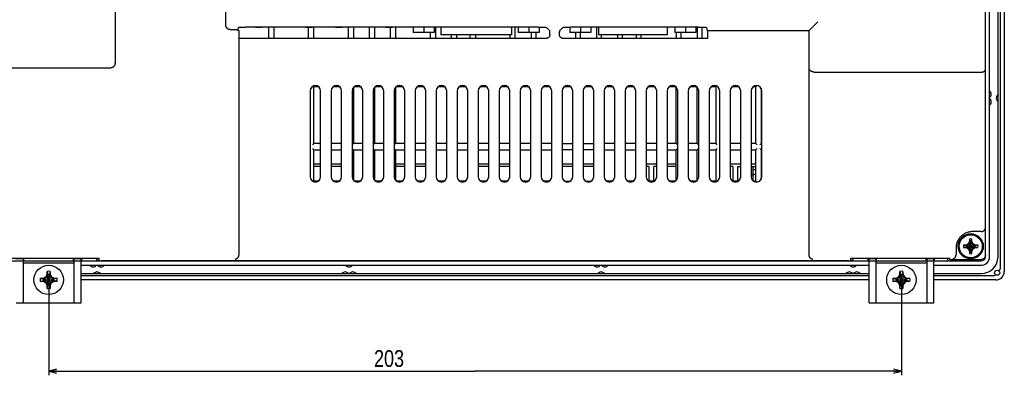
# Model space of a CAD drawing. Extents: x 27 to 793, y 51 to 503.
# Tile 10 of 30: x 558 to 793, y 147 to 231. Entities that reach past the tile are written whole.
import ezdxf
from ezdxf.enums import TextEntityAlignment as Align

# ---------------------------------------------------------------- set-up
doc = ezdxf.new("R2010")
doc.units = 0
doc.header["$LTSCALE"] = 46.255
doc.layers.get('0').update_dxf_attribs({"linetype": 'CONTINUOUS'})
doc.layers.add('AXIS', color=7, linetype='CONTINUOUS')
doc.layers.add('DIM', color=7, linetype='CONTINUOUS')
doc.styles.get("Standard").update_dxf_attribs({"font": 'txt', "width": 0.8})
doc.dimstyles.get("Standard").update_dxf_attribs({"dimtxt": 2.5, "dimasz": 2.5, "dimexe": 1.25, "dimexo": 0.625, "dimtad": 1, "dimcen": 2.5, "dimazin": 3, "dimtfac": 1, "dimtmove": 0, "dimatfit": 3})

# ---------------------------------------------------------------- blocks, each defined once
blk = doc.blocks.new('_OPEN')
at = {"color": 0, "linetype": 'BYBLOCK'}
for p, q in [((0, 0), (-1, 0.26)), ((-1, -0.26), (0, 0)), ((-1, 0), (0, 0))]:
    blk.add_line(p, q, dxfattribs=at)
blk = doc.blocks.new('*D9')
at = {"layer": 'DIM', "color": 2, "linetype": 'CONTINUOUS'}
for p, q in [((565.02, 168.92), (565.02, 146.69)), ((768.02, 168.92), (768.02, 146.69)), ((565.02, 147.69), (666.52, 147.69)), ((768.02, 147.69), (666.52, 147.69))]:
    blk.add_line(p, q, dxfattribs=at)
at = {"layer": 'DIM', "color": 2, "linetype": 'CONTINUOUS', "xscale": 1.9, "yscale": 1.9, "zscale": 1.9, "rotation": 180}
blk.add_blockref('_OPEN', (565.02, 147.69), dxfattribs=at)
at = {"layer": 'DIM', "color": 2, "linetype": 'CONTINUOUS', "xscale": 1.9, "yscale": 1.9, "zscale": 1.9}
blk.add_blockref('_OPEN', (768.02, 147.69), dxfattribs=at)
at = {"layer": 'DIM', "color": 2, "linetype": 'CONTINUOUS', "width": 0.8}
blk.add_text('203', height=4, dxfattribs=at).set_placement((646.05, 148.69), align=Align.CENTER)

msp = doc.modelspace()

# ---------------------------------------------------------------- linework, layer by layer
at = {"color": 7, "linetype": 'CONTINUOUS'}
for p, q in [((792.522, 361.417), (792.522, 171.417)), ((791.522, 360.81), (791.522, 172.024)), ((788.022, 174.917), (788.022, 357.917)), ((789.022, 174.917), (789.022, 357.917)), ((791.022, 174.917), (791.022, 357.917)), ((580.822, 254.383), (580.822, 221.077)), ((607.222, 230.027), (607.222, 254.383)), ((745.972, 228.711), (748.126, 230.866)), ((608.222, 229.026), (609.15, 229.026)), ((610.105, 229.525), (610.016, 228.991)), ((610.072, 228.976), (610.336, 228.711)), ((610.336, 175.413), (610.336, 228.711)), ((681.552, 229.629), (611.975, 229.628)), ((617.402, 226.917), (617.402, 229.629)), ((618.602, 229.629), (618.602, 226.917)), ((626.902, 226.917), (626.902, 229.595)), ((628.102, 229.629), (628.102, 226.917)), ((636.402, 226.917), (636.402, 229.629)), ((637.602, 229.629), (637.602, 226.917)), ((641.402, 226.917), (641.402, 229.629)), ((642.602, 229.629), (642.602, 226.917)), ((646.402, 226.917), (646.402, 229.599)), ((647.602, 229.629), (647.602, 226.917)), ((651.807, 229.629), (651.807, 228.317)), ((656.807, 228.317), (651.807, 228.317)), ((654.307, 229.629), (654.307, 228.317)), ((655.902, 226.917), (655.902, 228.317)), ((656.807, 229.629), (656.807, 228.317)), ((657.102, 229.629), (657.102, 226.917)), ((658.402, 229.629), (658.402, 227.817)), ((675.202, 227.817), (658.402, 227.817)), ((660.902, 226.917), (660.902, 227.817)), ((662.102, 227.817), (662.102, 226.917)), ((665.402, 226.917), (665.402, 227.817)), ((666.602, 227.817), (666.602, 226.917)), ((674.902, 226.917), (674.902, 227.817)), ((675.202, 229.629), (675.202, 227.817)), ((676.102, 226.917), (676.102, 229.629)), ((676.797, 229.629), (676.797, 228.317)), ((681.797, 228.317), (676.797, 228.317)), ((679.297, 229.629), (679.297, 228.317)), ((679.902, 228.317), (679.902, 226.917)), ((681.102, 226.917), (681.102, 228.317)), ((681.797, 229.628), (681.797, 228.317)), ((684.318, 228.761), (683.549, 229.529)), ((684.367, 227.917), (684.365, 228.064)), ((686.602, 227.695), (686.602, 228.616)), ((686.626, 228.761), (687.395, 229.529)), ((689.107, 229.627), (689.107, 228.317)), ((694.107, 228.317), (689.107, 228.317)), ((719.689, 229.629), (689.26, 229.628)), ((690.402, 228.317), (690.402, 226.917)), ((691.602, 226.917), (691.602, 228.317)), ((691.607, 229.629), (691.607, 228.317)), ((694.107, 229.629), (694.107, 228.317)), ((695.402, 229.629), (695.402, 226.917)), ((695.952, 229.629), (695.952, 227.817)), ((712.252, 227.817), (695.952, 227.817)), ((696.602, 226.917), (696.602, 227.817)), ((700.402, 227.817), (700.402, 226.917)), ((701.602, 226.917), (701.602, 227.817)), ((704.902, 227.817), (704.902, 226.917)), ((706.102, 226.917), (706.102, 227.817)), ((712.252, 229.629), (712.252, 227.817)), ((714.097, 229.629), (714.097, 228.317)), ((719.097, 228.317), (714.097, 228.317)), ((714.402, 228.317), (714.402, 226.917)), ((715.602, 226.917), (715.602, 228.317)), ((716.597, 229.629), (716.597, 228.317)), ((719.097, 229.629), (719.097, 228.317)), ((719.402, 229.629), (719.402, 226.917)), ((720.602, 226.917), (720.602, 229.617)), ((721.824, 228.711), (721.689, 229.525)), ((745.972, 228.711), (721.824, 228.711)), ((721.824, 228.711), (721.824, 226.917)), ((745.972, 228.711), (745.972, 175.413)), ((683.366, 226.917), (610.336, 226.917)), ((721.824, 226.917), (687.578, 226.917)), ((546.022, 219.917), (579.822, 219.917)), ((747.261, 218.917), (787.022, 218.917)), ((733.69, 215.705), (733.402, 215.417)), ((627.272, 214.467), (627.272, 193.967)), ((628.102, 215.417), (627.944, 215.574)), ((629.333, 215.417), (628.102, 215.417)), ((628.102, 215.417), (628.102, 201.917)), ((629.772, 193.967), (629.772, 214.467)), ((632.272, 214.467), (632.272, 193.967)), ((634.333, 215.417), (632.711, 215.417)), ((634.772, 193.967), (634.772, 214.467)), ((637.272, 214.467), (637.272, 193.967)), ((637.602, 215.313), (637.602, 201.917)), ((639.333, 215.417), (637.711, 215.417)), ((639.772, 193.967), (639.772, 214.467)), ((642.272, 214.467), (642.272, 193.967)), ((642.602, 215.313), (642.602, 201.917)), ((644.333, 215.417), (642.711, 215.417)), ((644.772, 193.967), (644.772, 214.467)), ((647.272, 214.467), (647.272, 193.967)), ((647.602, 215.313), (647.602, 201.917)), ((649.333, 215.417), (647.711, 215.417)), ((649.772, 193.967), (649.772, 214.467)), ((652.272, 214.467), (652.272, 193.967)), ((654.333, 215.417), (652.711, 215.417)), ((654.772, 193.967), (654.772, 214.467)), ((657.272, 214.467), (657.272, 193.967)), ((659.333, 215.417), (657.711, 215.417)), ((659.772, 193.967), (659.772, 214.467)), ((662.272, 214.467), (662.272, 193.967)), ((664.333, 215.417), (662.711, 215.417)), ((664.772, 193.967), (664.772, 214.467)), ((667.272, 214.467), (667.272, 193.967)), ((669.333, 215.417), (667.711, 215.417)), ((669.772, 193.967), (669.772, 214.467)), ((672.272, 214.467), (672.272, 193.967)), ((674.333, 215.417), (672.711, 215.417)), ((674.772, 193.967), (674.772, 214.467)), ((677.272, 214.467), (677.272, 193.967)), ((679.333, 215.417), (677.711, 215.417)), ((679.772, 193.967), (679.772, 214.467)), ((682.272, 214.467), (682.272, 193.967)), ((684.333, 215.417), (682.711, 215.417)), ((684.772, 193.967), (684.772, 214.467)), ((687.272, 214.467), (687.272, 193.967)), ((689.333, 215.417), (687.711, 215.417)), ((689.772, 193.967), (689.772, 214.467)), ((692.272, 214.467), (692.272, 193.967)), ((694.333, 215.417), (692.711, 215.417)), ((694.772, 193.967), (694.772, 214.467)), ((697.272, 214.467), (697.272, 193.967)), ((699.333, 215.417), (697.711, 215.417)), ((699.772, 193.967), (699.772, 214.467)), ((702.272, 214.467), (702.272, 193.967)), ((704.333, 215.417), (702.711, 215.417)), ((704.772, 193.967), (704.772, 214.467)), ((707.272, 214.467), (707.272, 193.967)), ((709.333, 215.417), (707.711, 215.417)), ((709.772, 193.967), (709.772, 214.467)), ((712.272, 214.467), (712.272, 193.967)), ((714.333, 215.417), (712.711, 215.417)), ((714.402, 201.917), (714.402, 215.353)), ((714.772, 193.967), (714.772, 214.467)), ((717.272, 214.467), (717.272, 193.967)), ((719.333, 215.417), (717.711, 215.417)), ((719.402, 201.917), (719.402, 215.353)), ((719.772, 193.967), (719.772, 214.467)), ((722.272, 214.467), (722.272, 193.967)), ((723.902, 215.417), (722.711, 215.417)), ((724.073, 215.588), (723.902, 215.417)), ((723.902, 201.917), (723.902, 215.417)), ((724.772, 193.967), (724.772, 214.467)), ((727.272, 214.467), (727.272, 193.967)), ((729.333, 215.417), (727.711, 215.417)), ((729.772, 193.967), (729.772, 214.467)), ((732.272, 214.467), (732.272, 193.967)), ((733.402, 215.417), (732.711, 215.417)), ((733.402, 201.917), (733.402, 215.417)), ((734.602, 215.096), (734.602, 201.917)), ((734.772, 193.967), (734.772, 214.467)), ((628.102, 201.917), (627.802, 201.617)), ((629.772, 201.917), (628.102, 201.917)), ((634.772, 201.917), (632.272, 201.917)), ((637.602, 201.917), (637.302, 201.617)), ((639.772, 201.917), (637.602, 201.917)), ((642.602, 201.917), (642.302, 201.617)), ((644.772, 201.917), (642.602, 201.917)), ((647.602, 201.917), (647.302, 201.617)), ((649.772, 201.917), (647.602, 201.917)), ((654.772, 201.917), (652.272, 201.917)), ((659.772, 201.917), (657.272, 201.917)), ((664.772, 201.917), (662.272, 201.917)), ((669.772, 201.917), (667.272, 201.917)), ((674.772, 201.917), (672.272, 201.917)), ((679.772, 201.917), (677.272, 201.917)), ((684.772, 201.917), (682.272, 201.917)), ((687.272, 201.917), (689.772, 201.917)), ((692.272, 201.917), (694.772, 201.917)), ((699.772, 201.917), (697.272, 201.917)), ((704.772, 201.917), (702.272, 201.917)), ((709.772, 201.917), (707.272, 201.917)), ((714.402, 201.917), (712.272, 201.917)), ((714.702, 201.617), (714.402, 201.917)), ((719.402, 201.917), (717.272, 201.917)), ((719.702, 201.617), (719.402, 201.917)), ((723.902, 201.917), (722.272, 201.917)), ((724.202, 201.617), (723.902, 201.917)), ((729.772, 201.917), (727.272, 201.917)), ((733.402, 201.917), (732.272, 201.917)), ((733.702, 201.617), (733.402, 201.917)), ((734.602, 201.917), (734.302, 201.617)), ((734.772, 201.917), (734.602, 201.917)), ((627.802, 200.717), (628.102, 200.417)), ((628.102, 200.417), (629.772, 200.417)), ((628.102, 200.417), (628.102, 192.917)), ((632.272, 200.417), (634.772, 200.417)), ((637.302, 200.717), (637.602, 200.417)), ((637.602, 200.417), (639.772, 200.417)), ((637.602, 200.417), (637.602, 193.121)), ((642.302, 200.717), (642.602, 200.417)), ((642.602, 200.417), (644.772, 200.417)), ((642.602, 200.417), (642.602, 193.121)), ((647.302, 200.717), (647.602, 200.417)), ((647.602, 200.417), (649.772, 200.417)), ((647.602, 200.417), (647.602, 193.121)), ((652.272, 200.417), (654.772, 200.417)), ((657.272, 200.417), (659.772, 200.417)), ((662.272, 200.417), (664.772, 200.417)), ((667.272, 200.417), (669.772, 200.417)), ((672.272, 200.417), (674.772, 200.417)), ((677.272, 200.417), (679.772, 200.417)), ((682.272, 200.417), (684.772, 200.417)), ((689.772, 200.417), (687.272, 200.417)), ((694.772, 200.417), (692.272, 200.417)), ((697.272, 200.417), (699.772, 200.417)), ((702.272, 200.417), (704.772, 200.417)), ((707.272, 200.417), (709.772, 200.417)), ((712.272, 200.417), (714.402, 200.417)), ((714.402, 200.417), (714.702, 200.717)), ((714.402, 193.08), (714.402, 200.417)), ((717.272, 200.417), (719.402, 200.417)), ((719.402, 200.417), (719.702, 200.717)), ((719.402, 193.08), (719.402, 200.417)), ((722.272, 200.417), (723.902, 200.417)), ((723.902, 200.417), (724.202, 200.717)), ((723.902, 192.917), (723.902, 200.417)), ((727.272, 200.417), (729.772, 200.417)), ((732.272, 200.417), (733.402, 200.417)), ((733.402, 200.417), (733.702, 200.717)), ((733.402, 192.917), (733.402, 200.417)), ((734.302, 200.717), (734.602, 200.417)), ((734.602, 200.417), (734.772, 200.417)), ((734.602, 200.417), (734.602, 193.338)), ((628.102, 197.067), (629.772, 197.067)), ((632.272, 197.067), (634.772, 197.067)), ((647.602, 197.067), (649.772, 197.067)), ((652.272, 197.067), (654.772, 197.067)), ((667.272, 197.067), (669.772, 197.067)), ((672.272, 197.067), (674.772, 197.067)), ((687.272, 197.067), (689.772, 197.067)), ((692.272, 197.067), (694.772, 197.067)), ((707.272, 197.067), (709.772, 197.067)), ((712.272, 197.067), (714.402, 197.067)), ((727.272, 197.067), (729.772, 197.067)), ((732.272, 197.067), (733.402, 197.067)), ((629.772, 196.417), (628.102, 196.417)), ((634.772, 196.417), (632.272, 196.417)), ((649.772, 196.417), (647.602, 196.417)), ((654.772, 196.417), (652.272, 196.417)), ((669.772, 196.417), (667.272, 196.417)), ((674.772, 196.417), (672.272, 196.417)), ((689.772, 196.417), (687.272, 196.417)), ((694.772, 196.417), (692.272, 196.417)), ((707.922, 196.417), (707.272, 196.417)), ((707.922, 196.417), (707.922, 192.917)), ((709.772, 196.417), (709.122, 196.417)), ((709.122, 192.917), (709.122, 196.417)), ((714.402, 196.417), (712.272, 196.417)), ((727.922, 196.417), (727.272, 196.417)), ((727.922, 196.417), (727.922, 192.917)), ((729.122, 196.417), (729.772, 196.417)), ((729.122, 192.917), (729.122, 196.417)), ((732.272, 196.417), (733.402, 196.417)), ((732.722, 196.367), (732.272, 196.367)), ((732.722, 193.007), (732.722, 196.367)), ((732.722, 195.717), (733.402, 195.717)), ((628.102, 192.917), (628.012, 192.827)), ((629.199, 192.917), (628.102, 192.917)), ((634.199, 192.917), (632.845, 192.917)), ((639.199, 192.917), (637.845, 192.917)), ((644.199, 192.917), (642.845, 192.917)), ((649.199, 192.917), (647.845, 192.917)), ((654.199, 192.917), (652.845, 192.917)), ((659.199, 192.917), (657.845, 192.917)), ((664.199, 192.917), (662.845, 192.917)), ((669.199, 192.917), (667.845, 192.917)), ((674.199, 192.917), (672.845, 192.917)), ((679.199, 192.917), (677.845, 192.917)), ((684.199, 192.917), (682.845, 192.917)), ((687.845, 192.917), (689.199, 192.917)), ((692.845, 192.917), (694.199, 192.917)), ((699.199, 192.917), (697.845, 192.917)), ((704.199, 192.917), (702.845, 192.917)), ((709.199, 192.917), (707.845, 192.917)), ((714.199, 192.917), (712.845, 192.917)), ((719.199, 192.917), (717.845, 192.917)), ((723.902, 192.917), (722.845, 192.917)), ((724.004, 192.814), (723.902, 192.917)), ((729.199, 192.917), (727.845, 192.917)), ((732.722, 194.367), (732.272, 194.367)), ((733.402, 194.517), (732.722, 194.517)), ((733.402, 192.917), (732.845, 192.917)), ((733.599, 192.72), (733.402, 192.917)), ((787.022, 180.917), (785.017, 180.917)), ((784.242, 178.584), (783.917, 178.022)), ((784.062, 177.877), (784.382, 178.432)), ((784.242, 179.144), (784.382, 178.488)), ((784.242, 179.144), (784.242, 178.584)), ((784.382, 178.432), (784.242, 178.584)), ((784.662, 176.346), (784.382, 178.488)), ((784.382, 178.432), (784.382, 178.488)), ((784.382, 176.346), (784.662, 178.488)), ((784.662, 176.402), (784.382, 178.432)), ((784.382, 176.402), (784.662, 178.432)), ((784.662, 178.488), (784.802, 179.144)), ((784.662, 178.432), (784.802, 178.584)), ((784.662, 178.488), (784.662, 178.432)), ((784.662, 178.432), (784.982, 177.877)), ((784.802, 178.584), (784.802, 179.144)), ((785.127, 178.022), (784.802, 178.584)), ((781.022, 176.922), (781.022, 175.387)), ((783.355, 177.697), (782.795, 177.697)), ((783.451, 177.557), (782.795, 177.697)), ((782.795, 177.137), (783.451, 177.277)), ((782.795, 177.137), (783.355, 177.137)), ((783.917, 178.022), (783.355, 177.697)), ((783.507, 177.557), (783.355, 177.697)), ((783.507, 177.277), (783.355, 177.137)), ((783.355, 177.137), (783.917, 176.812)), ((783.451, 177.277), (785.593, 177.557)), ((783.451, 177.557), (783.507, 177.557)), ((783.451, 177.557), (785.593, 177.277)), ((783.507, 177.277), (783.451, 177.277)), ((783.507, 177.557), (784.062, 177.877)), ((783.507, 177.277), (785.537, 177.557)), ((783.507, 177.557), (785.537, 177.277)), ((784.062, 176.957), (783.507, 177.277)), ((783.917, 178.022), (785.127, 176.812)), ((783.917, 176.812), (785.127, 178.022)), ((783.917, 176.812), (784.242, 176.249)), ((784.382, 176.402), (784.062, 176.957)), ((784.382, 176.402), (784.242, 176.249)), ((784.382, 176.346), (784.242, 175.689)), ((784.242, 176.249), (784.242, 175.689)), ((784.382, 176.346), (784.382, 176.402)), ((784.982, 176.957), (784.662, 176.402)), ((784.662, 176.402), (784.802, 176.249)), ((784.662, 176.402), (784.662, 176.346)), ((784.802, 175.689), (784.662, 176.346)), ((784.802, 176.249), (785.127, 176.812)), ((784.802, 175.689), (784.802, 176.249)), ((784.982, 177.877), (785.537, 177.557)), ((785.537, 177.277), (784.982, 176.957)), ((785.689, 177.697), (785.127, 178.022)), ((785.127, 176.812), (785.689, 177.137)), ((785.537, 177.557), (785.689, 177.697)), ((785.537, 177.557), (785.593, 177.557)), ((785.593, 177.277), (785.537, 177.277)), ((785.537, 177.277), (785.689, 177.137)), ((786.249, 177.697), (785.593, 177.557)), ((785.593, 177.277), (786.249, 177.137)), ((786.249, 177.697), (785.689, 177.697)), ((785.689, 177.137), (786.249, 177.137)), ((546.022, 173.917), (787.022, 173.917)), ((553.976, 174.598), (576.522, 174.598)), ((559.122, 174.417), (557.122, 174.417)), ((558.922, 174.417), (558.922, 163.917)), ((559.122, 173.917), (559.122, 174.417)), ((572.922, 174.417), (570.922, 174.417)), ((570.922, 173.917), (570.922, 174.417)), ((571.122, 163.917), (571.122, 174.417)), ((572.722, 163.917), (572.722, 174.417)), ((572.922, 173.917), (572.922, 174.417)), ((576.522, 173.917), (576.522, 174.598)), ((577.022, 173.969), (577.022, 174.572)), ((755.568, 173.943), (577.522, 173.943)), ((756.022, 173.969), (756.022, 174.572)), ((756.476, 174.598), (779.022, 174.598)), ((756.522, 173.917), (756.522, 174.598)), ((762.122, 174.417), (760.122, 174.417)), ((760.122, 173.917), (760.122, 174.417)), ((760.322, 163.917), (760.322, 174.417)), ((761.922, 174.417), (761.922, 163.917)), ((762.122, 173.917), (762.122, 174.417)), ((775.922, 174.417), (773.922, 174.417)), ((773.922, 173.917), (773.922, 174.417)), ((774.122, 163.917), (774.122, 174.417)), ((775.722, 163.917), (775.722, 174.417)), ((775.922, 173.917), (775.922, 174.417)), ((779.022, 174.598), (779.022, 173.917)), ((779.522, 174.31), (779.522, 174.572)), ((571.122, 173.417), (558.922, 173.417)), ((564.652, 171.433), (564.837, 170.663)), ((564.652, 170.693), (564.652, 171.433)), ((565.392, 171.433), (565.207, 170.663)), ((565.392, 171.433), (565.392, 170.693)), ((572.722, 172.917), (760.322, 172.917)), ((774.122, 173.417), (761.922, 173.417)), ((767.652, 171.433), (767.837, 170.663)), ((767.652, 170.693), (767.652, 171.433)), ((768.392, 171.433), (768.207, 170.663)), ((768.392, 171.433), (768.392, 170.693)), ((775.722, 172.917), (787.022, 172.917)), ((563.006, 169.787), (563.776, 169.602)), ((563.006, 169.787), (563.746, 169.787)), ((563.006, 169.047), (563.776, 169.232)), ((563.746, 169.047), (563.006, 169.047)), ((563.746, 169.787), (564.32, 170.118)), ((563.746, 169.787), (563.85, 169.602)), ((563.746, 169.047), (563.85, 169.232)), ((564.32, 168.715), (563.746, 169.047)), ((563.776, 169.602), (566.268, 169.232)), ((563.85, 169.602), (563.776, 169.602)), ((563.776, 169.232), (566.268, 169.602)), ((563.776, 169.232), (563.85, 169.232)), ((564.476, 169.963), (563.85, 169.602)), ((563.85, 169.602), (566.194, 169.232)), ((563.85, 169.232), (566.194, 169.602)), ((563.85, 169.232), (564.476, 168.87)), ((564.32, 170.118), (564.652, 170.693)), ((564.32, 170.118), (565.724, 168.715)), ((564.32, 168.715), (565.724, 170.118)), ((564.837, 170.589), (564.476, 169.963)), ((564.476, 168.87), (564.837, 168.244)), ((564.652, 170.693), (564.837, 170.589)), ((565.207, 168.17), (564.837, 170.663)), ((564.837, 170.663), (564.837, 170.589)), ((564.837, 168.17), (565.207, 170.663)), ((565.207, 168.244), (564.837, 170.589)), ((564.837, 168.244), (565.207, 170.589)), ((565.392, 170.693), (565.207, 170.589)), ((565.207, 170.589), (565.207, 170.663)), ((565.568, 169.963), (565.207, 170.589)), ((565.207, 168.244), (565.568, 168.87)), ((565.392, 170.693), (565.724, 170.118)), ((566.194, 169.602), (565.568, 169.963)), ((565.568, 168.87), (566.194, 169.232)), ((565.724, 170.118), (566.298, 169.787)), ((566.298, 169.047), (565.724, 168.715)), ((566.298, 169.787), (566.194, 169.602)), ((566.268, 169.602), (566.194, 169.602)), ((566.298, 169.047), (566.194, 169.232)), ((566.194, 169.232), (566.268, 169.232)), ((567.038, 169.787), (566.268, 169.602)), ((567.038, 169.047), (566.268, 169.232)), ((566.298, 169.787), (567.038, 169.787)), ((567.038, 169.047), (566.298, 169.047)), ((572.722, 170.917), (760.322, 170.917)), ((760.322, 170.417), (572.722, 170.417)), ((760.322, 169.417), (572.722, 169.417)), ((766.006, 169.787), (766.746, 169.787)), ((766.006, 169.787), (766.776, 169.602)), ((766.006, 169.047), (766.776, 169.232)), ((766.746, 169.047), (766.006, 169.047)), ((766.746, 169.787), (767.32, 170.118)), ((766.746, 169.787), (766.85, 169.602)), ((766.746, 169.047), (766.85, 169.232)), ((767.32, 168.715), (766.746, 169.047)), ((766.776, 169.232), (769.268, 169.602)), ((766.85, 169.602), (766.776, 169.602)), ((766.776, 169.602), (769.268, 169.232)), ((766.776, 169.232), (766.85, 169.232)), ((767.476, 169.963), (766.85, 169.602)), ((766.85, 169.232), (769.194, 169.602)), ((766.85, 169.602), (769.194, 169.232)), ((766.85, 169.232), (767.476, 168.87)), ((767.32, 170.118), (767.652, 170.693)), ((767.32, 170.118), (768.724, 168.715)), ((767.32, 168.715), (768.724, 170.118)), ((767.837, 170.589), (767.476, 169.963)), ((767.476, 168.87), (767.837, 168.244)), ((767.652, 170.693), (767.837, 170.589)), ((768.207, 168.17), (767.837, 170.663)), ((767.837, 170.663), (767.837, 170.589)), ((767.837, 168.17), (768.207, 170.663)), ((768.207, 168.244), (767.837, 170.589)), ((767.837, 168.244), (768.207, 170.589)), ((768.392, 170.693), (768.207, 170.589)), ((768.207, 170.589), (768.207, 170.663)), ((768.568, 169.963), (768.207, 170.589)), ((768.207, 168.244), (768.568, 168.87)), ((768.392, 170.693), (768.724, 170.118)), ((769.194, 169.602), (768.568, 169.963)), ((768.568, 168.87), (769.194, 169.232)), ((768.724, 170.118), (769.298, 169.787)), ((769.298, 169.047), (768.724, 168.715)), ((769.298, 169.787), (769.194, 169.602)), ((769.268, 169.602), (769.194, 169.602)), ((769.194, 169.232), (769.268, 169.232)), ((769.298, 169.047), (769.194, 169.232)), ((770.038, 169.787), (769.268, 169.602)), ((770.038, 169.047), (769.268, 169.232)), ((769.298, 169.787), (770.038, 169.787)), ((770.038, 169.047), (769.298, 169.047)), ((775.722, 170.917), (787.022, 170.917)), ((789.915, 170.417), (775.722, 170.417)), ((790.522, 169.417), (775.722, 169.417)), ((564.652, 168.14), (564.32, 168.715)), ((564.652, 168.14), (564.837, 168.244)), ((564.652, 167.4), (564.837, 168.17)), ((564.652, 167.4), (564.652, 168.14)), ((564.837, 168.244), (564.837, 168.17)), ((565.392, 168.14), (565.207, 168.244)), ((565.207, 168.17), (565.207, 168.244)), ((565.392, 167.4), (565.207, 168.17)), ((565.724, 168.715), (565.392, 168.14)), ((565.392, 168.14), (565.392, 167.4)), ((767.652, 168.14), (767.32, 168.715)), ((767.652, 168.14), (767.837, 168.244)), ((767.652, 167.4), (767.837, 168.17)), ((767.652, 167.4), (767.652, 168.14)), ((767.837, 168.244), (767.837, 168.17)), ((768.392, 168.14), (768.207, 168.244)), ((768.207, 168.17), (768.207, 168.244)), ((768.392, 167.4), (768.207, 168.17)), ((768.724, 168.715), (768.392, 168.14)), ((768.392, 168.14), (768.392, 167.4)), ((557.322, 163.917), (572.722, 163.917)), ((760.322, 163.917), (775.722, 163.917))]:
    msp.add_line(p, q, dxfattribs=at)
for points in [[(608.222, 229.026), (608.144, 229.029), (608.066, 229.038), (607.989, 229.053), (607.913, 229.075), (607.84, 229.102), (607.768, 229.135), (607.7, 229.173), (607.635, 229.217), (607.573, 229.265), (607.515, 229.319), (607.462, 229.377), (607.413, 229.438), (607.37, 229.504), (607.331, 229.572), (607.298, 229.644), (607.271, 229.718), (607.25, 229.793), (607.234, 229.87), (607.225, 229.949), (607.222, 230.027)], [(609.15, 229.026), (609.302, 229.024), (609.376, 229.023), (609.448, 229.022), (609.519, 229.02), (609.586, 229.018), (609.651, 229.016), (609.712, 229.014), (609.769, 229.011), (609.822, 229.008), (609.871, 229.005), (609.915, 229.002), (609.954, 228.998), (609.988, 228.995), (610.016, 228.991)], [(610.016, 228.991), (610.038, 228.987), (610.054, 228.984), (610.065, 228.98), (610.072, 228.976)], [(610.105, 229.525), (610.11, 229.531), (610.124, 229.538), (610.147, 229.545), (610.177, 229.552), (610.216, 229.558), (610.263, 229.564), (610.317, 229.571), (610.379, 229.577), (610.449, 229.582), (610.525, 229.588), (610.608, 229.593), (610.698, 229.598), (610.793, 229.603), (610.894, 229.607), (611, 229.611), (611.111, 229.615), (611.226, 229.618), (611.344, 229.621), (611.466, 229.623), (611.591, 229.625), (611.717, 229.627), (611.846, 229.628), (611.975, 229.628)], [(681.552, 229.629), (681.684, 229.628), (681.815, 229.628), (681.945, 229.626), (682.074, 229.625), (682.2, 229.623), (682.323, 229.62), (682.443, 229.618), (682.559, 229.614), (682.671, 229.611), (682.778, 229.607), (682.88, 229.602), (682.975, 229.597), (683.065, 229.592), (683.148, 229.587), (683.224, 229.581), (683.293, 229.575), (683.354, 229.569), (683.407, 229.563), (683.453, 229.556), (683.49, 229.55), (683.518, 229.543), (683.538, 229.536), (683.549, 229.529)], [(684.355, 227.762), (684.341, 227.689), (684.321, 227.618), (684.296, 227.547), (684.266, 227.479), (684.231, 227.414), (684.191, 227.351), (684.147, 227.291), (684.098, 227.235), (684.045, 227.182), (683.988, 227.134), (683.928, 227.089), (683.865, 227.05), (683.799, 227.015), (683.731, 226.985), (683.66, 226.961), (683.588, 226.942), (683.515, 226.928), (683.44, 226.92), (683.366, 226.917)], [(684.365, 228.064), (684.363, 228.135), (684.362, 228.204), (684.36, 228.271), (684.358, 228.335), (684.355, 228.395), (684.353, 228.452), (684.35, 228.505), (684.347, 228.553), (684.344, 228.597), (684.34, 228.637), (684.337, 228.671), (684.333, 228.7), (684.329, 228.724), (684.325, 228.742), (684.321, 228.754), (684.318, 228.761)], [(684.355, 227.762), (684.362, 227.814), (684.366, 227.865), (684.367, 227.917)], [(686.626, 228.761), (686.623, 228.754), (686.619, 228.742), (686.615, 228.724), (686.611, 228.7), (686.607, 228.671), (686.604, 228.637), (686.6, 228.597), (686.597, 228.553), (686.594, 228.505), (686.591, 228.452), (686.589, 228.395), (686.586, 228.335), (686.584, 228.271), (686.582, 228.204), (686.581, 228.135), (686.579, 228.064), (686.577, 227.917)], [(686.577, 227.917), (686.578, 227.865), (686.582, 227.814), (686.589, 227.762)], [(687.578, 226.917), (687.504, 226.92), (687.429, 226.928), (687.356, 226.942), (687.284, 226.961), (687.213, 226.985), (687.145, 227.015), (687.079, 227.05), (687.016, 227.089), (686.956, 227.134), (686.899, 227.182), (686.846, 227.235), (686.797, 227.291), (686.753, 227.351), (686.713, 227.414), (686.678, 227.479), (686.648, 227.547), (686.623, 227.618), (686.603, 227.689), (686.589, 227.762)], [(687.395, 229.529), (687.406, 229.536), (687.426, 229.543), (687.454, 229.55), (687.491, 229.556), (687.537, 229.563), (687.59, 229.569), (687.651, 229.575), (687.72, 229.581), (687.796, 229.587), (687.879, 229.592), (687.969, 229.597), (688.064, 229.602), (688.166, 229.607), (688.273, 229.611), (688.385, 229.614), (688.501, 229.618), (688.621, 229.62), (688.744, 229.623), (688.87, 229.625), (688.999, 229.626), (689.129, 229.628), (689.26, 229.628)], [(719.689, 229.629), (719.819, 229.628), (719.948, 229.628), (720.077, 229.627), (720.203, 229.625), (720.328, 229.623), (720.45, 229.621), (720.568, 229.618), (720.683, 229.615), (720.794, 229.611), (720.9, 229.607), (721.001, 229.603), (721.096, 229.598), (721.186, 229.593), (721.269, 229.588), (721.345, 229.582), (721.415, 229.577), (721.477, 229.571), (721.532, 229.564), (721.578, 229.558), (721.617, 229.552), (721.647, 229.545), (721.67, 229.538), (721.684, 229.531), (721.689, 229.525)], [(580.822, 221.077), (580.818, 220.977), (580.807, 220.879), (580.789, 220.782), (580.764, 220.688), (580.733, 220.597), (580.695, 220.511), (580.652, 220.43), (580.604, 220.354), (580.552, 220.284), (580.496, 220.22), (580.436, 220.161), (580.374, 220.11), (580.31, 220.064), (580.243, 220.025), (580.175, 219.991), (580.106, 219.964), (580.036, 219.944), (579.965, 219.929), (579.893, 219.92), (579.822, 219.917)], [(747.235, 218.917), (747.166, 218.921), (747.097, 218.927), (747.028, 218.936), (746.959, 218.948), (746.892, 218.962), (746.825, 218.98), (746.76, 219), (746.696, 219.024), (746.635, 219.05), (746.577, 219.078), (746.521, 219.11), (746.469, 219.144), (746.421, 219.181), (746.378, 219.22), (746.339, 219.262), (746.307, 219.305), (746.28, 219.349), (746.259, 219.395), (746.244, 219.442), (746.237, 219.489)], [(747.261, 218.917), (747.248, 218.917), (747.235, 218.917)], [(787.022, 218.917), (787.09, 218.918), (787.159, 218.922), (787.227, 218.929), (787.294, 218.938), (787.36, 218.95), (787.425, 218.965), (787.489, 218.983), (787.552, 219.004), (787.612, 219.027), (787.67, 219.053), (787.725, 219.082), (787.776, 219.113), (787.824, 219.147), (787.868, 219.184), (787.907, 219.223), (787.941, 219.264), (787.97, 219.306), (787.992, 219.351), (788.009, 219.396), (788.019, 219.442), (788.022, 219.489)], [(785.017, 180.917), (784.792, 180.91), (784.569, 180.892), (784.346, 180.86), (784.126, 180.817), (783.909, 180.761), (783.696, 180.693), (783.486, 180.613), (783.282, 180.521), (783.083, 180.418), (782.89, 180.305), (782.704, 180.18), (782.525, 180.046), (782.354, 179.901), (782.191, 179.747), (782.038, 179.585), (781.893, 179.414), (781.759, 179.235), (781.634, 179.049), (781.52, 178.856), (781.418, 178.657), (781.326, 178.452), (781.246, 178.243), (781.178, 178.029), (781.122, 177.812), (781.078, 177.592), (781.047, 177.37), (781.028, 177.147), (781.022, 176.922)], [(787.022, 180.917), (787.083, 180.919), (787.145, 180.924), (787.207, 180.933), (787.268, 180.946), (787.329, 180.963), (787.39, 180.983), (787.451, 181.009), (787.511, 181.038), (787.571, 181.072), (787.629, 181.112), (787.686, 181.156), (787.741, 181.206), (787.793, 181.261), (787.842, 181.322), (787.886, 181.388), (787.925, 181.459), (787.959, 181.534), (787.986, 181.613), (788.006, 181.696), (788.018, 181.781), (788.022, 181.866)], [(576.522, 174.598), (576.568, 174.598), (576.614, 174.598), (576.659, 174.597), (576.703, 174.596), (576.745, 174.595), (576.785, 174.594), (576.823, 174.593), (576.859, 174.591), (576.891, 174.59), (576.921, 174.588), (576.947, 174.586), (576.97, 174.584), (576.988, 174.581), (577.003, 174.579), (577.013, 174.577), (577.02, 174.574), (577.022, 174.572)], [(576.522, 174.143), (576.524, 174.141), (576.531, 174.138), (576.541, 174.136), (576.556, 174.133), (576.574, 174.131), (576.597, 174.129), (576.623, 174.127), (576.653, 174.125), (576.685, 174.124), (576.721, 174.122), (576.759, 174.121), (576.799, 174.119), (576.842, 174.119), (576.885, 174.118), (576.93, 174.117), (576.976, 174.117), (577.022, 174.117)], [(577.022, 173.969), (577.024, 173.967), (577.031, 173.964), (577.041, 173.962), (577.056, 173.96), (577.074, 173.957), (577.097, 173.955), (577.123, 173.953), (577.153, 173.952), (577.185, 173.95), (577.221, 173.948), (577.259, 173.947), (577.299, 173.946), (577.342, 173.945), (577.385, 173.944), (577.43, 173.943), (577.476, 173.943), (577.522, 173.943)], [(609.387, 174.365), (609.473, 174.374), (609.558, 174.391), (609.642, 174.416), (609.722, 174.447), (609.797, 174.485), (609.868, 174.529), (609.935, 174.578), (609.996, 174.63), (610.051, 174.686), (610.1, 174.744), (610.145, 174.803), (610.184, 174.865), (610.218, 174.927), (610.248, 174.989), (610.273, 175.052), (610.293, 175.114), (610.309, 175.177), (610.322, 175.239), (610.33, 175.302), (610.335, 175.364)], [(610.336, 175.413), (610.336, 175.388), (610.335, 175.364)], [(745.973, 175.364), (745.972, 175.388), (745.972, 175.413)], [(745.973, 175.364), (745.978, 175.302), (745.987, 175.239), (745.999, 175.177), (746.015, 175.114), (746.036, 175.052), (746.061, 174.989), (746.09, 174.927), (746.124, 174.865), (746.164, 174.803), (746.208, 174.744), (746.258, 174.686), (746.313, 174.63), (746.374, 174.578), (746.44, 174.529), (746.511, 174.485), (746.587, 174.447), (746.667, 174.416), (746.75, 174.391), (746.835, 174.374), (746.921, 174.365)], [(755.568, 173.943), (755.614, 173.943), (755.659, 173.944), (755.703, 173.945), (755.745, 173.946), (755.785, 173.947), (755.823, 173.948), (755.859, 173.95), (755.891, 173.952), (755.921, 173.953), (755.947, 173.955), (755.97, 173.957), (755.988, 173.96), (756.003, 173.962), (756.013, 173.964), (756.02, 173.967), (756.022, 173.969)], [(756.022, 174.572), (756.024, 174.574), (756.031, 174.577), (756.041, 174.579), (756.056, 174.581), (756.074, 174.584), (756.097, 174.586), (756.123, 174.588), (756.153, 174.59), (756.185, 174.591), (756.221, 174.593), (756.259, 174.594), (756.299, 174.595), (756.342, 174.596), (756.385, 174.597), (756.43, 174.598), (756.476, 174.598)], [(756.022, 174.117), (756.068, 174.117), (756.114, 174.117), (756.159, 174.118), (756.203, 174.119), (756.245, 174.119), (756.285, 174.121), (756.323, 174.122), (756.359, 174.124), (756.391, 174.125), (756.421, 174.127), (756.447, 174.129), (756.47, 174.131), (756.488, 174.133), (756.503, 174.136), (756.513, 174.138), (756.52, 174.141), (756.522, 174.143)], [(779.022, 174.598), (779.068, 174.598), (779.114, 174.598), (779.159, 174.597), (779.203, 174.596), (779.245, 174.595), (779.285, 174.594), (779.323, 174.593), (779.359, 174.591), (779.391, 174.59), (779.421, 174.588), (779.447, 174.586), (779.47, 174.584), (779.488, 174.581), (779.503, 174.579), (779.513, 174.577), (779.52, 174.574), (779.522, 174.572)], [(779.522, 174.31), (779.524, 174.307), (779.531, 174.305), (779.541, 174.303), (779.556, 174.3), (779.574, 174.298), (779.597, 174.296), (779.623, 174.294), (779.653, 174.292), (779.685, 174.29), (779.721, 174.289), (779.759, 174.288), (779.799, 174.286), (779.842, 174.285), (779.885, 174.285), (779.93, 174.284), (779.976, 174.284), (787.022, 174.284)], [(780.073, 174.339), (780.159, 174.348), (780.244, 174.365), (780.327, 174.389), (780.407, 174.421), (780.483, 174.459), (780.554, 174.503), (780.62, 174.552), (780.681, 174.604), (780.736, 174.66), (780.786, 174.717), (780.83, 174.777), (780.87, 174.838), (780.904, 174.901), (780.933, 174.963), (780.958, 175.026), (780.979, 175.088), (780.995, 175.151), (781.007, 175.213), (781.016, 175.276), (781.021, 175.337)], [(781.022, 175.387), (781.022, 175.362), (781.021, 175.337)], [(788.022, 175.285), (788.019, 175.206), (788.01, 175.128), (787.994, 175.051), (787.973, 174.975), (787.946, 174.901), (787.913, 174.83), (787.874, 174.761), (787.831, 174.696), (787.782, 174.634), (787.729, 174.577), (787.671, 174.523), (787.609, 174.475), (787.544, 174.431), (787.476, 174.393), (787.404, 174.36), (787.331, 174.333), (787.255, 174.311), (787.178, 174.296), (787.1, 174.287), (787.022, 174.284)]]:
    msp.add_lwpolyline(points, dxfattribs=at)
for centre, radius in [((784.522, 177.417), 3), ((784.522, 177.417), 2.75), ((565.022, 169.417), 3.5), ((768.022, 169.417), 3.5)]:
    msp.add_circle(centre, radius, dxfattribs=at)
for centre, radius, start, end in [((615.067, 239.593), 10, 265.23119, 274.66588), ((626.937, 239.593), 10, 265.33412, 274.76881), ((634.167, 239.593), 10, 265.23119, 274.66588), ((646.037, 239.593), 10, 265.33412, 274.76881), ((628.522, 214.467), 1.25, 0, 180), ((633.522, 214.467), 1.25, 0, 180), ((638.522, 214.467), 1.25, 0, 180), ((643.522, 214.467), 1.25, 0, 180), ((648.522, 214.467), 1.25, 0, 180), ((653.522, 214.467), 1.25, 0, 180), ((658.522, 214.467), 1.25, 0, 180), ((663.522, 214.467), 1.25, 0, 180), ((668.522, 214.467), 1.25, 0, 180), ((673.522, 214.467), 1.25, 0, 180), ((678.522, 214.467), 1.25, 0, 180), ((683.522, 214.467), 1.25, 0, 180), ((688.522, 214.467), 1.25, 0, 180), ((693.522, 214.467), 1.25, 0, 180), ((698.522, 214.467), 1.25, 0, 180), ((703.522, 214.467), 1.25, 0, 180), ((708.522, 214.467), 1.25, 0, 180), ((713.522, 214.467), 1.25, 0, 180), ((718.522, 214.467), 1.25, 0, 180), ((723.522, 214.467), 1.25, 0, 180), ((728.522, 214.467), 1.25, 0, 180), ((733.522, 214.467), 1.25, 0, 180), ((788.422, 213.617), 1, 306.8699, 53.1301), ((791.622, 212.717), 1, 126.8699, 233.1301), ((788.422, 211.817), 1, 306.8699, 53.1301), ((628.522, 193.967), 1.25, 180, 360), ((633.522, 193.967), 1.25, 180, 360), ((638.522, 193.967), 1.25, 180, 360), ((643.522, 193.967), 1.25, 180, 360), ((648.522, 193.967), 1.25, 180, 360), ((653.522, 193.967), 1.25, 180, 360), ((658.522, 193.967), 1.25, 180, 360), ((663.522, 193.967), 1.25, 180, 360), ((668.522, 193.967), 1.25, 180, 360), ((673.522, 193.967), 1.25, 180, 360), ((678.522, 193.967), 1.25, 180, 360), ((683.522, 193.967), 1.25, 180, 360), ((688.522, 193.967), 1.25, 180, 360), ((693.522, 193.967), 1.25, 180, 360), ((698.522, 193.967), 1.25, 180, 360), ((703.522, 193.967), 1.25, 180, 360), ((708.522, 193.967), 1.25, 180, 360), ((713.522, 193.967), 1.25, 180, 360), ((718.522, 193.967), 1.25, 180, 360), ((723.522, 193.967), 1.25, 180, 360), ((728.522, 193.967), 1.25, 180, 360), ((733.522, 193.967), 1.25, 180, 360), ((784.522, 177.417), 1.75, 80.7931, 99.2069), ((784.522, 177.415), 1.082, 82.56227, 97.43773), ((784.522, 177.417), 1.75, 170.7931, 189.2069), ((784.524, 177.417), 1.082, 172.56227, 187.43773), ((784.522, 177.418), 1.082, 262.56227, 277.43773), ((784.52, 177.417), 1.082, 352.56227, 7.43773), ((784.522, 177.417), 1.75, 350.7931, 9.2069), ((784.522, 177.417), 1.75, 260.7931, 279.2069), ((787.022, 174.917), 4, 270, 360), ((787.022, 174.917), 2, 270, 360), ((787.022, 174.917), 1, 270, 360), ((565.022, 169.417), 2.05, 79.60183, 100.39817), ((575.622, 173.517), 1, 216.8699, 323.1301), ((576.522, 170.317), 1, 36.8699, 143.1301), ((577.422, 173.517), 1, 216.8699, 323.1301), ((635.622, 170.317), 1, 36.8699, 143.1301), ((636.522, 173.517), 1, 216.8699, 323.1301), ((637.422, 170.317), 1, 36.8699, 143.1301), ((695.622, 173.517), 1, 216.8699, 323.1301), ((696.522, 170.317), 1, 36.8699, 143.1301), ((697.422, 173.517), 1, 216.8699, 323.1301), ((755.622, 170.317), 1, 36.8699, 143.1301), ((756.522, 173.517), 1, 216.8699, 323.1301), ((757.422, 170.317), 1, 36.8699, 143.1301), ((768.022, 169.417), 2.05, 79.60183, 100.39817), ((790.522, 171.417), 2, 270, 360), ((791.022, 172.024), 0.5, 315, 360), ((565.022, 169.417), 2.05, 169.60183, 190.39817), ((565.022, 169.417), 1.26, 171.557, 188.443), ((565.022, 169.417), 1.26, 81.557, 98.443), ((565.022, 169.417), 1.26, 351.557, 8.443), ((565.022, 169.417), 2.05, 349.60183, 10.39817), ((768.022, 169.417), 2.05, 169.60183, 190.39817), ((768.022, 169.417), 1.26, 171.557, 188.443), ((768.022, 169.417), 1.26, 81.557, 98.443), ((768.022, 169.417), 1.26, 351.557, 8.443), ((768.022, 169.417), 2.05, 349.60183, 10.39817), ((789.915, 170.917), 0.5, 270, 315), ((565.022, 169.417), 2.05, 259.60183, 280.39817), ((565.022, 169.417), 1.26, 261.557, 278.443), ((768.022, 169.417), 2.05, 259.60183, 280.39817), ((768.022, 169.417), 1.26, 261.557, 278.443)]:
    msp.add_arc(centre, radius, start, end, dxfattribs=at)
at = {"layer": 'AXIS', "color": 7, "linetype": 'CONTINUOUS'}
for p, q in [((791.376, 171.67), (791.246, 171.541)), ((790.398, 170.692), (790.268, 170.563))]:
    msp.add_line(p, q, dxfattribs=at)
msp.add_circle((790.822, 171.117), 0.6, dxfattribs=at)

# ---------------------------------------------------------------- dimensions: what is measured, and where the dimension line sits
at = {"layer": 'DIM', "color": 2, "linetype": 'CONTINUOUS'}
dim = msp.add_linear_dim(base=(768.022, 147.686), p1=(565.022, 169.417), p2=(768.022, 169.417), dimstyle='Standard', dxfattribs=at)
dim.commit()
dim.dimension.update_dxf_attribs({"geometry": '*D9', "text_midpoint": (646.148, 147.686), "dimtype": 128})

doc.saveas('drawing.dxf')
